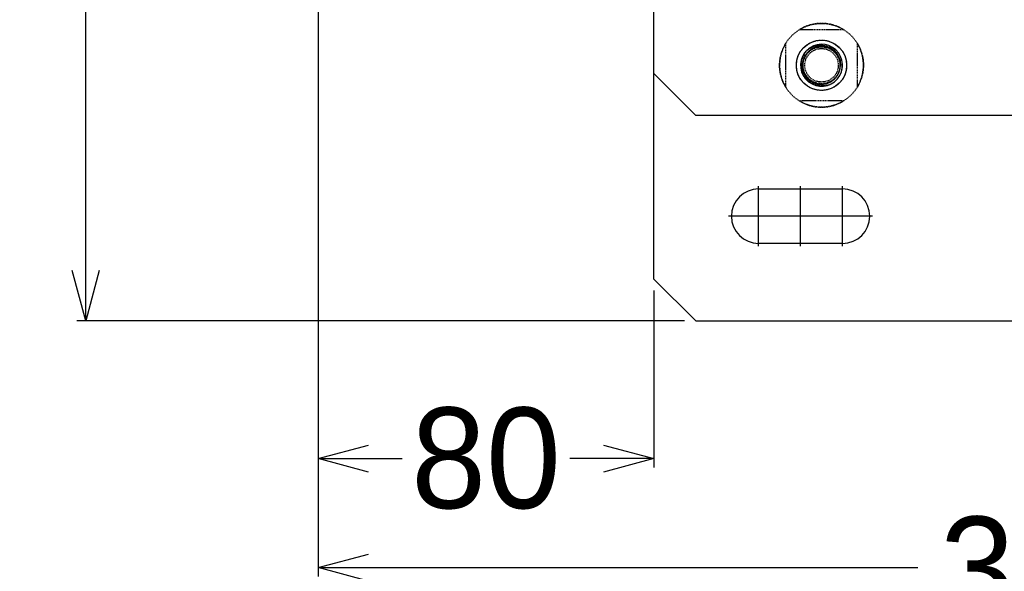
# Model space of a CAD drawing. Header units: millimetres. Extents: x -24622 to 2314, y -1603 to 2287.
# Tile 165 of 236: x -140 to 95, y 1251 to 1382. Entities that reach past the tile are written whole.
import ezdxf
from ezdxf.lldxf.tags import DXFTag

# ---------------------------------------------------------------- set-up
doc = ezdxf.new("R2010")
doc.units = ezdxf.units.MM
doc.linetypes.add('HIDDEN', pattern=[0.2, 0.1, -0.1])
doc.layers.add('02___PRT_ALL_AXES', color=7, linetype='Continuous')
doc.layers.add('DEFAULT_2', color=8, linetype='HIDDEN')
tags = doc.linetypes.add('CENTER', pattern=[2, 1.25, -0.25, 0.25, -0.25]).pattern_tags.tags
tags[10:11] = [DXFTag(74, 4), DXFTag(75, 0), DXFTag(340, '0'), DXFTag(46, 1.0), DXFTag(50, 0.0), DXFTag(44, 0.0), DXFTag(45, 0.0)]
tags[8:9] = [DXFTag(74, 4), DXFTag(75, 0), DXFTag(340, '0'), DXFTag(46, 1.0), DXFTag(50, 0.0), DXFTag(44, 0.0), DXFTag(45, 0.0)]
tags[6:7] = [DXFTag(74, 4), DXFTag(75, 0), DXFTag(340, '0'), DXFTag(46, 1.0), DXFTag(50, 0.0), DXFTag(44, 0.0), DXFTag(45, 0.0)]
tags[4:5] = [DXFTag(74, 4), DXFTag(75, 0), DXFTag(340, '0'), DXFTag(46, 1.0), DXFTag(50, 0.0), DXFTag(44, 0.0), DXFTag(45, 0.0)]
doc.dimstyles.new('副本 22', dxfattribs={"dimtxt": 24, "dimasz": 12, "dimexe": 2.1, "dimexo": 2.7, "dimgap": 2, "dimtad": 0, "dimtxsty": 'Standard', "dimblk": 'OPEN30', "dimcen": 0, "dimclrd": 5, "dimclre": 3, "dimclrt": 256, "dimadec": 0, "dimazin": 2, "dimtm": 1e-09, "dimtfac": 0.6, "dimtofl": 0, "dimtmove": 0, "dimatfit": 3, "dimldrblk": 'OPEN30', "dimfxl": 0, "dimtolj": 1, "dimarcsym": 0})

# ---------------------------------------------------------------- blocks, each defined once
blk = doc.blocks.new('_Open30')
at = {"color": 0, "linetype": 'ByBlock', "lineweight": -2}
for p, q in [((-1, 0.268), (0, 0)), ((0, 0), (-1, -0.268)), ((0, 0), (-1, 0))]:
    blk.add_line(p, q, dxfattribs=at)
blk = doc.blocks.new('*D129')
at = {"color": 3, "linetype": 'ByBlock', "lineweight": -2}
for p, q in [((-68.98, 1416.72), (-68.98, 1275.49)), ((11.02, 1317.72), (11.02, 1275.49))]:
    blk.add_line(p, q, dxfattribs=at)
at = {"color": 5, "linetype": 'ByBlock', "lineweight": -2}
for p, q in [((-56.98, 1277.59), (-48.98, 1277.59)), ((-0.98, 1277.59), (-8.98, 1277.59))]:
    blk.add_line(p, q, dxfattribs=at)
at = {"layer": 'Defpoints', "color": 0, "linetype": 'ByBlock'}
for p in [(-68.98, 1419.42), (11.02, 1320.42), (11.02, 1277.59)]:
    blk.add_point(p, dxfattribs=at)
at = {"color": 5, "linetype": 'ByBlock', "lineweight": -2, "xscale": 12, "yscale": 12, "zscale": 12, "rotation": 180}
blk.add_blockref('_Open30', (-68.98, 1277.59), dxfattribs=at)
at = {"color": 5, "linetype": 'ByBlock', "lineweight": -2, "xscale": 12, "yscale": 12, "zscale": 12}
blk.add_blockref('_Open30', (11.02, 1277.59), dxfattribs=at)
at = {"linetype": 'ByBlock', "insert": (-28.98, 1277.59), "char_height": 24, "attachment_point": 5}
blk.add_mtext('\\A1;80', dxfattribs=at)
blk = doc.blocks.new('*D130')
at = {"color": 3, "linetype": 'ByBlock', "lineweight": -2}
for p, q in [((-68.98, 1416.72), (-68.98, 1249.47)), ((281.02, 1416.72), (281.02, 1249.47))]:
    blk.add_line(p, q, dxfattribs=at)
at = {"color": 5, "linetype": 'ByBlock', "lineweight": -2}
for p, q in [((-56.98, 1251.57), (74.02, 1251.57)), ((269.02, 1251.57), (138.02, 1251.57))]:
    blk.add_line(p, q, dxfattribs=at)
at = {"layer": 'Defpoints', "color": 0, "linetype": 'ByBlock'}
for p in [(-68.98, 1419.42), (281.02, 1419.42), (281.02, 1251.57)]:
    blk.add_point(p, dxfattribs=at)
at = {"color": 5, "linetype": 'ByBlock', "lineweight": -2, "xscale": 12, "yscale": 12, "zscale": 12, "rotation": 180}
blk.add_blockref('_Open30', (-68.98, 1251.57), dxfattribs=at)
at = {"color": 5, "linetype": 'ByBlock', "lineweight": -2, "xscale": 12, "yscale": 12, "zscale": 12}
blk.add_blockref('_Open30', (281.02, 1251.57), dxfattribs=at)
at = {"linetype": 'ByBlock', "insert": (106.02, 1251.57), "char_height": 24, "attachment_point": 5}
blk.add_mtext('\\A1;350', dxfattribs=at)
blk = doc.blocks.new('*D131')
at = {"color": 5, "linetype": 'ByBlock', "lineweight": -2}
for p, q in [((-124.45, 1434.42), (-124.45, 1446.42)), ((-124.45, 1322.42), (-124.45, 1422.42))]:
    blk.add_line(p, q, dxfattribs=at)
at = {"color": 3, "linetype": 'ByBlock', "lineweight": -2}
for p, q in [((-71.68, 1434.42), (-126.55, 1434.42)), ((18.32, 1310.42), (-126.55, 1310.42))]:
    blk.add_line(p, q, dxfattribs=at)
at = {"layer": 'Defpoints', "color": 0, "linetype": 'ByBlock'}
for p in [(-124.45, 1434.42), (-68.98, 1434.42), (21.02, 1310.42)]:
    blk.add_point(p, dxfattribs=at)
at = {"color": 5, "linetype": 'ByBlock', "lineweight": -2, "xscale": 12, "yscale": 12, "zscale": 12}
for p, rotation in [((-124.45, 1434.42), 90), ((-124.45, 1310.42), 270)]:
    blk.add_blockref('_Open30', p, dxfattribs=dict(at, rotation=rotation))
at = {"linetype": 'ByBlock', "insert": (-124.45, 1508.42), "char_height": 24, "attachment_point": 5, "rotation": 90}
blk.add_mtext('\\A1;124%%P15', dxfattribs=at)

msp = doc.modelspace()

# ---------------------------------------------------------------- linework, layer by layer
at = {"color": 7, "linetype": 'Continuous'}
for p, q in [((11.024, 1320.415), (11.024, 1408.415)), ((56.024, 1371.415), (55.524, 1371.415)), ((21.024, 1359.415), (11.024, 1369.415)), ((203.024, 1359.415), (21.024, 1359.415)), ((36.024, 1341.915), (56.024, 1341.915)), ((56.024, 1328.915), (36.024, 1328.915)), ((21.024, 1310.415), (11.024, 1320.415)), ((21.024, 1310.415), (701.024, 1310.415))]:
    msp.add_line(p, q, dxfattribs=at)
at = {"color": 1, "linetype": 'CENTER', "ltscale": 6.604}
for p, q in [((36.024, 1328.265), (36.024, 1342.565)), ((56.024, 1328.265), (56.024, 1342.565)), ((43.174, 1335.415), (28.874, 1335.415)), ((63.174, 1335.415), (48.874, 1335.415))]:
    msp.add_line(p, q, dxfattribs=at)
at = {"color": 1, "linetype": 'CENTER', "ltscale": 1.45288}
for p, q in [((46.024, 1328.265), (46.024, 1342.565)), ((63.174, 1335.415), (28.874, 1335.415))]:
    msp.add_line(p, q, dxfattribs=at)
at = {"color": 7, "linetype": 'Continuous'}
for centre, radius, start, end in [((51.024, 1371.415), 5, 144, 135), ((50.883, 1371.273), 4.974, 138.09271, 141.71857), ((36.024, 1335.415), 6.5, 90, 270), ((56.024, 1335.415), 6.5, 270, 90)]:
    msp.add_arc(centre, radius, start, end, dxfattribs=at)
at = {"color": 7, "linetype": 'Continuous', "start_tangent": (0.6679012, 0.7442499), "end_tangent": (-0.0441666, -0.9990242)}
msp.add_spline([(47.181, 1374.595), (48.296, 1375.521), (49.631, 1376.082), (51.072, 1376.226), (52.491, 1375.933), (53.755, 1375.227), (54.743, 1374.168), (55.355, 1372.855), (55.524, 1371.415)], degree=3, dxfattribs=at)
at = {"layer": '02___PRT_ALL_AXES', "color": 8, "linetype": 'HIDDEN'}
for radius in [10, 4]:
    msp.add_circle((51.024, 1371.415), radius, dxfattribs=at)
at = {"layer": '02___PRT_ALL_AXES', "color": 7, "linetype": 'Continuous'}
msp.add_circle((51.024, 1371.415), 6, dxfattribs=at)
at = {"layer": 'DEFAULT_2', "color": 8, "linetype": 'HIDDEN'}
for p, q in [((45.756, 1379.915), (56.292, 1379.915)), ((42.524, 1366.148), (42.524, 1376.683)), ((59.524, 1376.683), (59.524, 1366.148)), ((46.694, 1373.915), (47.213, 1373.615)), ((51.024, 1367.015), (51.024, 1366.415)), ((56.292, 1362.915), (45.756, 1362.915))]:
    msp.add_line(p, q, dxfattribs=at)
for radius in [6, 4.4]:
    msp.add_circle((51.024, 1371.415), radius, dxfattribs=at)
for centre, radius, start, end in [((51.024, 1371.415), 10, 58.21167, 121.78833), ((51.024, 1371.415), 10, 148.21167, 211.78833), ((51.024, 1371.415), 10, 328.21167, 31.78833), ((51.024, 1371.415), 5, 135, 144), ((51.026, 1371.655), 4.783, 176.75237, 189.61674), ((50.957, 1371.184), 4.464, 152.2398, 163.24517), ((50.916, 1371.205), 4.418, 150.27763, 152.22941), ((50.875, 1371.229), 4.371, 146.89919, 150.28061), ((50.995, 1371.42), 5.029, 344.57204, 359.171), ((51.08, 1371.415), 4.944, 359.19967, 359.99977), ((51.125, 1371.198), 4.635, 193.56782, 207.89708), ((51.143, 1371.21), 4.657, 207.91491, 213.14068), ((50.992, 1371.393), 4.961, 216.00219, 218.51026), ((51.25, 1371.495), 4.986, 287.14927, 287.83027), ((51.255, 1371.479), 4.97, 287.82858, 291.2639), ((51.024, 1371.415), 10, 238.21167, 301.78833)]:
    msp.add_arc(centre, radius, start, end, dxfattribs=at)
for points, start_tangent, end_tangent in [([(48.085, 1375.461), (46.792, 1373.888), (46.251, 1371.926)], (-0.7800637, -0.6257002), (-0.0567941, -0.9983859)), ([(55.524, 1371.415), (55.333, 1370.119), (54.777, 1368.932), (53.902, 1367.957), (52.784, 1367.274), (51.516, 1366.942), (50.206, 1366.99), (48.966, 1367.413), (47.901, 1368.176), (47.1, 1369.213), (46.632, 1370.437), (46.536, 1371.744), (46.821, 1373.023), (47.462, 1374.166), (48.405, 1375.075), (49.571, 1375.674), (50.86, 1375.912), (52.162, 1375.769), (53.368, 1375.257), (54.375, 1374.418), (55.098, 1373.325), (55.476, 1372.071), (55.476, 1370.76), (55.098, 1369.505), (54.375, 1368.413), (53.368, 1367.574), (52.162, 1367.062), (50.86, 1366.918), (49.571, 1367.156), (48.405, 1367.756), (47.462, 1368.665), (46.821, 1369.808), (46.536, 1371.087), (46.632, 1372.394), (47.1, 1373.618), (47.901, 1374.655), (48.966, 1375.417), (50.206, 1375.841), (51.516, 1375.888), (52.784, 1375.557), (53.902, 1374.874), (54.777, 1373.898), (55.333, 1372.712), (55.524, 1371.415), (55.333, 1370.119), (54.777, 1368.932), (53.902, 1367.957), (52.784, 1367.274), (51.516, 1366.942), (50.206, 1366.99), (48.966, 1367.413), (47.901, 1368.176), (47.1, 1369.213), (46.632, 1370.437), (46.536, 1371.744), (46.821, 1373.023), (47.462, 1374.166), (48.405, 1375.075), (49.571, 1375.674), (50.86, 1375.912), (52.162, 1375.769), (53.368, 1375.257), (54.375, 1374.418), (55.098, 1373.325), (55.476, 1372.071), (55.476, 1370.76), (55.098, 1369.505), (54.375, 1368.413), (53.368, 1367.574), (52.162, 1367.062), (50.86, 1366.918), (49.571, 1367.156), (48.405, 1367.756), (47.462, 1368.665), (46.821, 1369.808), (46.536, 1371.087), (46.632, 1372.394), (47.1, 1373.618), (47.901, 1374.655), (48.966, 1375.417), (50.206, 1375.841), (51.516, 1375.888), (52.784, 1375.557), (53.902, 1374.874), (54.777, 1373.898), (55.333, 1372.712), (55.524, 1371.415)], (0, -1), (0, -1)), ([(55.524, 1371.415), (55.333, 1370.119), (54.777, 1368.932), (53.902, 1367.957), (52.784, 1367.274), (51.516, 1366.942), (50.206, 1366.99), (48.966, 1367.413), (47.901, 1368.176), (47.1, 1369.213), (46.632, 1370.437), (46.536, 1371.744), (46.821, 1373.023), (47.462, 1374.166), (48.405, 1375.075), (49.571, 1375.674), (50.86, 1375.912), (52.162, 1375.769), (53.368, 1375.257), (54.375, 1374.418), (55.098, 1373.325), (55.476, 1372.071), (55.476, 1370.76), (55.098, 1369.505), (54.375, 1368.413), (53.368, 1367.574), (52.162, 1367.062), (50.86, 1366.918), (49.571, 1367.156), (48.405, 1367.756), (47.462, 1368.665), (46.821, 1369.808), (46.536, 1371.087), (46.632, 1372.394), (47.1, 1373.618), (47.901, 1374.655), (48.966, 1375.417), (50.206, 1375.841), (51.516, 1375.888), (52.784, 1375.557), (53.902, 1374.874), (54.777, 1373.898), (55.333, 1372.712), (55.524, 1371.415), (55.333, 1370.119), (54.777, 1368.932), (53.902, 1367.957), (52.784, 1367.274), (51.516, 1366.942), (50.206, 1366.99), (48.966, 1367.413), (47.901, 1368.176), (47.1, 1369.213), (46.632, 1370.437), (46.536, 1371.744), (46.821, 1373.023), (47.462, 1374.166), (48.405, 1375.075), (49.571, 1375.674), (50.86, 1375.912), (52.162, 1375.769), (53.368, 1375.257), (54.375, 1374.418), (55.098, 1373.325), (55.476, 1372.071), (55.476, 1370.76), (55.098, 1369.505), (54.375, 1368.413), (53.368, 1367.574), (52.162, 1367.062), (50.86, 1366.918), (49.571, 1367.156), (48.405, 1367.756), (47.462, 1368.665), (46.821, 1369.808), (46.536, 1371.087), (46.632, 1372.394), (47.1, 1373.618), (47.901, 1374.655), (48.966, 1375.417), (50.206, 1375.841), (51.516, 1375.888), (52.784, 1375.557), (53.902, 1374.874), (54.777, 1373.898), (55.333, 1372.712), (55.524, 1371.415)], (0, -1), (0, -1)), ([(55.524, 1371.415), (55.333, 1370.119), (54.777, 1368.932), (53.902, 1367.957), (52.784, 1367.274), (51.516, 1366.942), (50.206, 1366.99), (48.966, 1367.413), (47.901, 1368.176), (47.1, 1369.213), (46.632, 1370.437), (46.536, 1371.744), (46.821, 1373.023), (47.462, 1374.166), (48.405, 1375.075), (49.571, 1375.674), (50.86, 1375.912), (52.162, 1375.769), (53.368, 1375.257), (54.375, 1374.418), (55.098, 1373.325), (55.476, 1372.071), (55.476, 1370.76), (55.098, 1369.505), (54.375, 1368.413), (53.368, 1367.574), (52.162, 1367.062), (50.86, 1366.918), (49.571, 1367.156), (48.405, 1367.756), (47.462, 1368.665), (46.821, 1369.808), (46.536, 1371.087), (46.632, 1372.394), (47.1, 1373.618), (47.901, 1374.655), (48.966, 1375.417), (50.206, 1375.841), (51.516, 1375.888), (52.784, 1375.557), (53.902, 1374.874), (54.777, 1373.898), (55.333, 1372.712), (55.524, 1371.415), (55.333, 1370.119), (54.777, 1368.932), (53.902, 1367.957), (52.784, 1367.274), (51.516, 1366.942), (50.206, 1366.99), (48.966, 1367.413), (47.901, 1368.176), (47.1, 1369.213), (46.632, 1370.437), (46.536, 1371.744), (46.821, 1373.023), (47.462, 1374.166), (48.405, 1375.075), (49.571, 1375.674), (50.86, 1375.912), (52.162, 1375.769), (53.368, 1375.257), (54.375, 1374.418), (55.098, 1373.325), (55.476, 1372.071), (55.476, 1370.76), (55.098, 1369.505), (54.375, 1368.413), (53.368, 1367.574), (52.162, 1367.062), (50.86, 1366.918), (49.571, 1367.156), (48.405, 1367.756), (47.462, 1368.665), (46.821, 1369.808), (46.536, 1371.087), (46.632, 1372.394), (47.1, 1373.618), (47.901, 1374.655), (48.966, 1375.417), (50.206, 1375.841), (51.516, 1375.888), (52.784, 1375.557), (53.902, 1374.874), (54.777, 1373.898), (55.333, 1372.712), (55.524, 1371.415)], (0, -1), (0, -1)), ([(55.524, 1371.415), (55.333, 1370.119), (54.777, 1368.932), (53.902, 1367.957), (52.784, 1367.274), (51.516, 1366.942), (50.206, 1366.99), (48.966, 1367.413), (47.901, 1368.176), (47.1, 1369.213), (46.632, 1370.437), (46.536, 1371.744), (46.821, 1373.023), (47.462, 1374.166), (48.405, 1375.075), (49.571, 1375.674), (50.86, 1375.912), (52.162, 1375.769), (53.368, 1375.257), (54.375, 1374.418), (55.098, 1373.325), (55.476, 1372.071), (55.476, 1370.76), (55.098, 1369.505), (54.375, 1368.413), (53.368, 1367.574), (52.162, 1367.062), (50.86, 1366.918), (49.571, 1367.156), (48.405, 1367.756), (47.462, 1368.665), (46.821, 1369.808), (46.536, 1371.087), (46.632, 1372.394), (47.1, 1373.618), (47.901, 1374.655), (48.966, 1375.417), (50.206, 1375.841), (51.516, 1375.888), (52.784, 1375.557), (53.902, 1374.874), (54.777, 1373.898), (55.333, 1372.712), (55.524, 1371.415), (55.333, 1370.119), (54.777, 1368.932), (53.902, 1367.957), (52.784, 1367.274), (51.516, 1366.942), (50.206, 1366.99), (48.966, 1367.413), (47.901, 1368.176), (47.1, 1369.213), (46.632, 1370.437), (46.536, 1371.744), (46.821, 1373.023), (47.462, 1374.166), (48.405, 1375.075), (49.571, 1375.674), (50.86, 1375.912), (52.162, 1375.769), (53.368, 1375.257), (54.375, 1374.418), (55.098, 1373.325), (55.476, 1372.071), (55.476, 1370.76), (55.098, 1369.505), (54.375, 1368.413), (53.368, 1367.574), (52.162, 1367.062), (50.86, 1366.918), (49.571, 1367.156), (48.405, 1367.756), (47.462, 1368.665), (46.821, 1369.808), (46.536, 1371.087), (46.632, 1372.394), (47.1, 1373.618), (47.901, 1374.655), (48.966, 1375.417), (50.206, 1375.841), (51.516, 1375.888), (52.784, 1375.557), (53.902, 1374.874), (54.777, 1373.898), (55.333, 1372.712), (55.524, 1371.415)], (0, -1), (0, -1)), ([(55.524, 1371.415), (55.333, 1370.119), (54.777, 1368.932), (53.902, 1367.957), (52.784, 1367.274), (51.516, 1366.942), (50.206, 1366.99), (48.966, 1367.413), (47.901, 1368.176), (47.1, 1369.213), (46.632, 1370.437), (46.536, 1371.744), (46.821, 1373.023), (47.462, 1374.166), (48.405, 1375.075), (49.571, 1375.674), (50.86, 1375.912), (52.162, 1375.769), (53.368, 1375.257), (54.375, 1374.418), (55.098, 1373.325), (55.476, 1372.071), (55.476, 1370.76), (55.098, 1369.505), (54.375, 1368.413), (53.368, 1367.574), (52.162, 1367.062), (50.86, 1366.918), (49.571, 1367.156), (48.405, 1367.756), (47.462, 1368.665), (46.821, 1369.808), (46.536, 1371.087), (46.632, 1372.394), (47.1, 1373.618), (47.901, 1374.655), (48.966, 1375.417), (50.206, 1375.841), (51.516, 1375.888), (52.784, 1375.557), (53.902, 1374.874), (54.777, 1373.898), (55.333, 1372.712), (55.524, 1371.415), (55.333, 1370.119), (54.777, 1368.932), (53.902, 1367.957), (52.784, 1367.274), (51.516, 1366.942), (50.206, 1366.99), (48.966, 1367.413), (47.901, 1368.176), (47.1, 1369.213), (46.632, 1370.437), (46.536, 1371.744), (46.821, 1373.023), (47.462, 1374.166), (48.405, 1375.075), (49.571, 1375.674), (50.86, 1375.912), (52.162, 1375.769), (53.368, 1375.257), (54.375, 1374.418), (55.098, 1373.325), (55.476, 1372.071), (55.476, 1370.76), (55.098, 1369.505), (54.375, 1368.413), (53.368, 1367.574), (52.162, 1367.062), (50.86, 1366.918), (49.571, 1367.156), (48.405, 1367.756), (47.462, 1368.665), (46.821, 1369.808), (46.536, 1371.087), (46.632, 1372.394), (47.1, 1373.618), (47.901, 1374.655), (48.966, 1375.417), (50.206, 1375.841), (51.516, 1375.888), (52.784, 1375.557), (53.902, 1374.874), (54.777, 1373.898), (55.333, 1372.712), (55.524, 1371.415)], (0, -1), (0, -1)), ([(55.524, 1371.415), (55.333, 1370.119), (54.777, 1368.932), (53.902, 1367.957), (52.784, 1367.274), (51.516, 1366.942), (50.206, 1366.99), (48.966, 1367.413), (47.901, 1368.176), (47.1, 1369.213), (46.632, 1370.437), (46.536, 1371.744), (46.821, 1373.023), (47.462, 1374.166), (48.405, 1375.075), (49.571, 1375.674), (50.86, 1375.912), (52.162, 1375.769), (53.368, 1375.257), (54.375, 1374.418), (55.098, 1373.325), (55.476, 1372.071), (55.476, 1370.76), (55.098, 1369.505), (54.375, 1368.413), (53.368, 1367.574), (52.162, 1367.062), (50.86, 1366.918), (49.571, 1367.156), (48.405, 1367.756), (47.462, 1368.665), (46.821, 1369.808), (46.536, 1371.087), (46.632, 1372.394), (47.1, 1373.618), (47.901, 1374.655), (48.966, 1375.417), (50.206, 1375.841), (51.516, 1375.888), (52.784, 1375.557), (53.902, 1374.874), (54.777, 1373.898), (55.333, 1372.712), (55.524, 1371.415), (55.333, 1370.119), (54.777, 1368.932), (53.902, 1367.957), (52.784, 1367.274), (51.516, 1366.942), (50.206, 1366.99), (48.966, 1367.413), (47.901, 1368.176), (47.1, 1369.213), (46.632, 1370.437), (46.536, 1371.744), (46.821, 1373.023), (47.462, 1374.166), (48.405, 1375.075), (49.571, 1375.674), (50.86, 1375.912), (52.162, 1375.769), (53.368, 1375.257), (54.375, 1374.418), (55.098, 1373.325), (55.476, 1372.071), (55.476, 1370.76), (55.098, 1369.505), (54.375, 1368.413), (53.368, 1367.574), (52.162, 1367.062), (50.86, 1366.918), (49.571, 1367.156), (48.405, 1367.756), (47.462, 1368.665), (46.821, 1369.808), (46.536, 1371.087), (46.632, 1372.394), (47.1, 1373.618), (47.901, 1374.655), (48.966, 1375.417), (50.206, 1375.841), (51.516, 1375.888), (52.784, 1375.557), (53.902, 1374.874), (54.777, 1373.898), (55.333, 1372.712), (55.524, 1371.415)], (0, -1), (0, -1)), ([(55.524, 1371.415), (55.333, 1370.119), (54.777, 1368.932), (53.902, 1367.957), (52.784, 1367.274), (51.516, 1366.942), (50.206, 1366.99), (48.966, 1367.413), (47.901, 1368.176), (47.1, 1369.213), (46.632, 1370.437), (46.536, 1371.744), (46.821, 1373.023), (47.462, 1374.166), (48.405, 1375.075), (49.571, 1375.674), (50.86, 1375.912), (52.162, 1375.769), (53.368, 1375.257), (54.375, 1374.418), (55.098, 1373.325), (55.476, 1372.071), (55.476, 1370.76), (55.098, 1369.505), (54.375, 1368.413), (53.368, 1367.574), (52.162, 1367.062), (50.86, 1366.918), (49.571, 1367.156), (48.405, 1367.756), (47.462, 1368.665), (46.821, 1369.808), (46.536, 1371.087), (46.632, 1372.394), (47.1, 1373.618), (47.901, 1374.655), (48.966, 1375.417), (50.206, 1375.841), (51.516, 1375.888), (52.784, 1375.557), (53.902, 1374.874), (54.777, 1373.898), (55.333, 1372.712), (55.524, 1371.415), (55.333, 1370.119), (54.777, 1368.932), (53.902, 1367.957), (52.784, 1367.274), (51.516, 1366.942), (50.206, 1366.99), (48.966, 1367.413), (47.901, 1368.176), (47.1, 1369.213), (46.632, 1370.437), (46.536, 1371.744), (46.821, 1373.023), (47.462, 1374.166), (48.405, 1375.075), (49.571, 1375.674), (50.86, 1375.912), (52.162, 1375.769), (53.368, 1375.257), (54.375, 1374.418), (55.098, 1373.325), (55.476, 1372.071), (55.476, 1370.76), (55.098, 1369.505), (54.375, 1368.413), (53.368, 1367.574), (52.162, 1367.062), (50.86, 1366.918), (49.571, 1367.156), (48.405, 1367.756), (47.462, 1368.665), (46.821, 1369.808), (46.536, 1371.087), (46.632, 1372.394), (47.1, 1373.618), (47.901, 1374.655), (48.966, 1375.417), (50.206, 1375.841), (51.516, 1375.888), (52.784, 1375.557), (53.902, 1374.874), (54.777, 1373.898), (55.333, 1372.712), (55.524, 1371.415)], (0, -1), (0, -1)), ([(55.524, 1371.415), (55.333, 1370.119), (54.777, 1368.932), (53.902, 1367.957), (52.784, 1367.274), (51.516, 1366.942), (50.206, 1366.99), (48.966, 1367.413), (47.901, 1368.176), (47.1, 1369.213), (46.632, 1370.437), (46.536, 1371.744), (46.821, 1373.023), (47.462, 1374.166), (48.405, 1375.075), (49.571, 1375.674), (50.86, 1375.912), (52.162, 1375.769), (53.368, 1375.257), (54.375, 1374.418), (55.098, 1373.325), (55.476, 1372.071), (55.476, 1370.76), (55.098, 1369.505), (54.375, 1368.413), (53.368, 1367.574), (52.162, 1367.062), (50.86, 1366.918), (49.571, 1367.156), (48.405, 1367.756), (47.462, 1368.665), (46.821, 1369.808), (46.536, 1371.087), (46.632, 1372.394), (47.1, 1373.618), (47.901, 1374.655), (48.966, 1375.417), (50.206, 1375.841), (51.516, 1375.888), (52.784, 1375.557), (53.902, 1374.874), (54.777, 1373.898), (55.333, 1372.712), (55.524, 1371.415), (55.333, 1370.119), (54.777, 1368.932), (53.902, 1367.957), (52.784, 1367.274), (51.516, 1366.942), (50.206, 1366.99), (48.966, 1367.413), (47.901, 1368.176), (47.1, 1369.213), (46.632, 1370.437), (46.536, 1371.744), (46.821, 1373.023), (47.462, 1374.166), (48.405, 1375.075), (49.571, 1375.674), (50.86, 1375.912), (52.162, 1375.769), (53.368, 1375.257), (54.375, 1374.418), (55.098, 1373.325), (55.476, 1372.071), (55.476, 1370.76), (55.098, 1369.505), (54.375, 1368.413), (53.368, 1367.574), (52.162, 1367.062), (50.86, 1366.918), (49.571, 1367.156), (48.405, 1367.756), (47.462, 1368.665), (46.821, 1369.808), (46.536, 1371.087), (46.632, 1372.394), (47.1, 1373.618), (47.901, 1374.655), (48.966, 1375.417), (50.206, 1375.841), (51.516, 1375.888), (52.784, 1375.557), (53.902, 1374.874), (54.777, 1373.898), (55.333, 1372.712), (55.524, 1371.415)], (0, -1), (0, -1)), ([(55.524, 1371.415), (55.333, 1370.119), (54.777, 1368.932), (53.902, 1367.957), (52.784, 1367.274), (51.516, 1366.942), (50.206, 1366.99), (48.966, 1367.413), (47.901, 1368.176), (47.1, 1369.213), (46.632, 1370.437), (46.536, 1371.744), (46.821, 1373.023), (47.462, 1374.166), (48.405, 1375.075), (49.571, 1375.674), (50.86, 1375.912), (52.162, 1375.769), (53.368, 1375.257), (54.375, 1374.418), (55.098, 1373.325), (55.476, 1372.071), (55.476, 1370.76), (55.098, 1369.505), (54.375, 1368.413), (53.368, 1367.574), (52.162, 1367.062), (50.86, 1366.918), (49.571, 1367.156), (48.405, 1367.756), (47.462, 1368.665), (46.821, 1369.808), (46.536, 1371.087), (46.632, 1372.394), (47.1, 1373.618), (47.901, 1374.655), (48.966, 1375.417), (50.206, 1375.841), (51.516, 1375.888), (52.784, 1375.557), (53.902, 1374.874), (54.777, 1373.898), (55.333, 1372.712), (55.524, 1371.415), (55.333, 1370.119), (54.777, 1368.932), (53.902, 1367.957), (52.784, 1367.274), (51.516, 1366.942), (50.206, 1366.99), (48.966, 1367.413), (47.901, 1368.176), (47.1, 1369.213), (46.632, 1370.437), (46.536, 1371.744), (46.821, 1373.023), (47.462, 1374.166), (48.405, 1375.075), (49.571, 1375.674), (50.86, 1375.912), (52.162, 1375.769), (53.368, 1375.257), (54.375, 1374.418), (55.098, 1373.325), (55.476, 1372.071), (55.476, 1370.76), (55.098, 1369.505), (54.375, 1368.413), (53.368, 1367.574), (52.162, 1367.062), (50.86, 1366.918), (49.571, 1367.156), (48.405, 1367.756), (47.462, 1368.665), (46.821, 1369.808), (46.536, 1371.087), (46.632, 1372.394), (47.1, 1373.618), (47.901, 1374.655), (48.966, 1375.417), (50.206, 1375.841), (51.516, 1375.888), (52.784, 1375.557), (53.902, 1374.874), (54.777, 1373.898), (55.333, 1372.712), (55.524, 1371.415)], (0, -1), (0, -1)), ([(55.524, 1371.415), (55.333, 1370.119), (54.777, 1368.932), (53.902, 1367.957), (52.784, 1367.274), (51.516, 1366.942), (50.206, 1366.99), (48.966, 1367.413), (47.901, 1368.176), (47.1, 1369.213), (46.632, 1370.437), (46.536, 1371.744), (46.821, 1373.023), (47.462, 1374.166), (48.405, 1375.075), (49.571, 1375.674), (50.86, 1375.912), (52.162, 1375.769), (53.368, 1375.257), (54.375, 1374.418), (55.098, 1373.325), (55.476, 1372.071), (55.476, 1370.76), (55.098, 1369.505), (54.375, 1368.413), (53.368, 1367.574), (52.162, 1367.062), (50.86, 1366.918), (49.571, 1367.156), (48.405, 1367.756), (47.462, 1368.665), (46.821, 1369.808), (46.536, 1371.087), (46.632, 1372.394), (47.1, 1373.618), (47.901, 1374.655), (48.966, 1375.417), (50.206, 1375.841), (51.516, 1375.888), (52.784, 1375.557), (53.902, 1374.874), (54.777, 1373.898), (55.333, 1372.712), (55.524, 1371.415), (55.333, 1370.119), (54.777, 1368.932), (53.902, 1367.957), (52.784, 1367.274), (51.516, 1366.942), (50.206, 1366.99), (48.966, 1367.413), (47.901, 1368.176), (47.1, 1369.213), (46.632, 1370.437), (46.536, 1371.744), (46.821, 1373.023), (47.462, 1374.166), (48.405, 1375.075), (49.571, 1375.674), (50.86, 1375.912), (52.162, 1375.769), (53.368, 1375.257), (54.375, 1374.418), (55.098, 1373.325), (55.476, 1372.071), (55.476, 1370.76), (55.098, 1369.505), (54.375, 1368.413), (53.368, 1367.574), (52.162, 1367.062), (50.86, 1366.918), (49.571, 1367.156), (48.405, 1367.756), (47.462, 1368.665), (46.821, 1369.808), (46.536, 1371.087), (46.632, 1372.394), (47.1, 1373.618), (47.901, 1374.655), (48.966, 1375.417), (50.206, 1375.841), (51.516, 1375.888), (52.784, 1375.557), (53.902, 1374.874), (54.777, 1373.898), (55.333, 1372.712), (55.524, 1371.415)], (0, -1), (0, -1)), ([(55.524, 1371.415), (55.333, 1370.119), (54.777, 1368.932), (53.902, 1367.957), (52.784, 1367.274), (51.516, 1366.942), (50.206, 1366.99), (48.966, 1367.413), (47.901, 1368.176), (47.1, 1369.213), (46.632, 1370.437), (46.536, 1371.744), (46.821, 1373.023), (47.462, 1374.166), (48.405, 1375.075), (49.571, 1375.674), (50.86, 1375.912), (52.162, 1375.769), (53.368, 1375.257), (54.375, 1374.418), (55.098, 1373.325), (55.476, 1372.071), (55.476, 1370.76), (55.098, 1369.505), (54.375, 1368.413), (53.368, 1367.574), (52.162, 1367.062), (50.86, 1366.918), (49.571, 1367.156), (48.405, 1367.756), (47.462, 1368.665), (46.821, 1369.808), (46.536, 1371.087), (46.632, 1372.394), (47.1, 1373.618), (47.901, 1374.655), (48.966, 1375.417), (50.206, 1375.841), (51.516, 1375.888), (52.784, 1375.557), (53.902, 1374.874), (54.777, 1373.898), (55.333, 1372.712), (55.524, 1371.415), (55.333, 1370.119), (54.777, 1368.932), (53.902, 1367.957), (52.784, 1367.274), (51.516, 1366.942), (50.206, 1366.99), (48.966, 1367.413), (47.901, 1368.176), (47.1, 1369.213), (46.632, 1370.437), (46.536, 1371.744), (46.821, 1373.023), (47.462, 1374.166), (48.405, 1375.075), (49.571, 1375.674), (50.86, 1375.912), (52.162, 1375.769), (53.368, 1375.257), (54.375, 1374.418), (55.098, 1373.325), (55.476, 1372.071), (55.476, 1370.76), (55.098, 1369.505), (54.375, 1368.413), (53.368, 1367.574), (52.162, 1367.062), (50.86, 1366.918), (49.571, 1367.156), (48.405, 1367.756), (47.462, 1368.665), (46.821, 1369.808), (46.536, 1371.087), (46.632, 1372.394), (47.1, 1373.618), (47.901, 1374.655), (48.966, 1375.417), (50.206, 1375.841), (51.516, 1375.888), (52.784, 1375.557), (53.902, 1374.874), (54.777, 1373.898), (55.333, 1372.712), (55.524, 1371.415)], (0, -1), (0, -1)), ([(55.524, 1371.415), (55.333, 1370.119), (54.777, 1368.932), (53.902, 1367.957), (52.784, 1367.274), (51.516, 1366.942), (50.206, 1366.99), (48.966, 1367.413), (47.901, 1368.176), (47.1, 1369.213), (46.632, 1370.437), (46.536, 1371.744), (46.821, 1373.023), (47.462, 1374.166), (48.405, 1375.075), (49.571, 1375.674), (50.86, 1375.912), (52.162, 1375.769), (53.368, 1375.257), (54.375, 1374.418), (55.098, 1373.325), (55.476, 1372.071), (55.476, 1370.76), (55.098, 1369.505), (54.375, 1368.413), (53.368, 1367.574), (52.162, 1367.062), (50.86, 1366.918), (49.571, 1367.156), (48.405, 1367.756), (47.462, 1368.665), (46.821, 1369.808), (46.536, 1371.087), (46.632, 1372.394), (47.1, 1373.618), (47.901, 1374.655), (48.966, 1375.417), (50.206, 1375.841), (51.516, 1375.888), (52.784, 1375.557), (53.902, 1374.874), (54.777, 1373.898), (55.333, 1372.712), (55.524, 1371.415), (55.333, 1370.119), (54.777, 1368.932), (53.902, 1367.957), (52.784, 1367.274), (51.516, 1366.942), (50.206, 1366.99), (48.966, 1367.413), (47.901, 1368.176), (47.1, 1369.213), (46.632, 1370.437), (46.536, 1371.744), (46.821, 1373.023), (47.462, 1374.166), (48.405, 1375.075), (49.571, 1375.674), (50.86, 1375.912), (52.162, 1375.769), (53.368, 1375.257), (54.375, 1374.418), (55.098, 1373.325), (55.476, 1372.071), (55.476, 1370.76), (55.098, 1369.505), (54.375, 1368.413), (53.368, 1367.574), (52.162, 1367.062), (50.86, 1366.918), (49.571, 1367.156), (48.405, 1367.756), (47.462, 1368.665), (46.821, 1369.808), (46.536, 1371.087), (46.632, 1372.394), (47.1, 1373.618), (47.901, 1374.655), (48.966, 1375.417), (50.206, 1375.841), (51.516, 1375.888), (52.784, 1375.557), (53.902, 1374.874), (54.777, 1373.898), (55.333, 1372.712), (55.524, 1371.415)], (0, -1), (0, -1)), ([(55.524, 1371.415), (55.333, 1370.119), (54.777, 1368.932), (53.902, 1367.957), (52.784, 1367.274), (51.516, 1366.942), (50.206, 1366.99), (48.966, 1367.413), (47.901, 1368.176), (47.1, 1369.213), (46.632, 1370.437), (46.536, 1371.744), (46.821, 1373.023), (47.462, 1374.166), (48.405, 1375.075), (49.571, 1375.674), (50.86, 1375.912), (52.162, 1375.769), (53.368, 1375.257), (54.375, 1374.418), (55.098, 1373.325), (55.476, 1372.071), (55.476, 1370.76), (55.098, 1369.505), (54.375, 1368.413), (53.368, 1367.574), (52.162, 1367.062), (50.86, 1366.918), (49.571, 1367.156), (48.405, 1367.756), (47.462, 1368.665), (46.821, 1369.808), (46.536, 1371.087), (46.632, 1372.394), (47.1, 1373.618), (47.901, 1374.655), (48.966, 1375.417), (50.206, 1375.841), (51.516, 1375.888), (52.784, 1375.557), (53.902, 1374.874), (54.777, 1373.898), (55.333, 1372.712), (55.524, 1371.415), (55.333, 1370.119), (54.777, 1368.932), (53.902, 1367.957), (52.784, 1367.274), (51.516, 1366.942), (50.206, 1366.99), (48.966, 1367.413), (47.901, 1368.176), (47.1, 1369.213), (46.632, 1370.437), (46.536, 1371.744), (46.821, 1373.023), (47.462, 1374.166), (48.405, 1375.075), (49.571, 1375.674), (50.86, 1375.912), (52.162, 1375.769), (53.368, 1375.257), (54.375, 1374.418), (55.098, 1373.325), (55.476, 1372.071), (55.476, 1370.76), (55.098, 1369.505), (54.375, 1368.413), (53.368, 1367.574), (52.162, 1367.062), (50.86, 1366.918), (49.571, 1367.156), (48.405, 1367.756), (47.462, 1368.665), (46.821, 1369.808), (46.536, 1371.087), (46.632, 1372.394), (47.1, 1373.618), (47.901, 1374.655), (48.966, 1375.417), (50.206, 1375.841), (51.516, 1375.888), (52.784, 1375.557), (53.902, 1374.874), (54.777, 1373.898), (55.333, 1372.712), (55.524, 1371.415)], (0, -1), (0, -1)), ([(55.524, 1371.415), (55.333, 1370.119), (54.777, 1368.932), (53.902, 1367.957), (52.784, 1367.274), (51.516, 1366.942), (50.206, 1366.99), (48.966, 1367.413), (47.901, 1368.176), (47.1, 1369.213), (46.632, 1370.437), (46.536, 1371.744), (46.821, 1373.023), (47.462, 1374.166), (48.405, 1375.075), (49.571, 1375.674), (50.86, 1375.912), (52.162, 1375.769), (53.368, 1375.257), (54.375, 1374.418), (55.098, 1373.325), (55.476, 1372.071), (55.476, 1370.76), (55.098, 1369.505), (54.375, 1368.413), (53.368, 1367.574), (52.162, 1367.062), (50.86, 1366.918), (49.571, 1367.156), (48.405, 1367.756), (47.462, 1368.665), (46.821, 1369.808), (46.536, 1371.087), (46.632, 1372.394), (47.1, 1373.618), (47.901, 1374.655), (48.966, 1375.417), (50.206, 1375.841), (51.516, 1375.888), (52.784, 1375.557), (53.902, 1374.874), (54.777, 1373.898), (55.333, 1372.712), (55.524, 1371.415), (55.333, 1370.119), (54.777, 1368.932), (53.902, 1367.957), (52.784, 1367.274), (51.516, 1366.942), (50.206, 1366.99), (48.966, 1367.413), (47.901, 1368.176), (47.1, 1369.213), (46.632, 1370.437), (46.536, 1371.744), (46.821, 1373.023), (47.462, 1374.166), (48.405, 1375.075), (49.571, 1375.674), (50.86, 1375.912), (52.162, 1375.769), (53.368, 1375.257), (54.375, 1374.418), (55.098, 1373.325), (55.476, 1372.071), (55.476, 1370.76), (55.098, 1369.505), (54.375, 1368.413), (53.368, 1367.574), (52.162, 1367.062), (50.86, 1366.918), (49.571, 1367.156), (48.405, 1367.756), (47.462, 1368.665), (46.821, 1369.808), (46.536, 1371.087), (46.632, 1372.394), (47.1, 1373.618), (47.901, 1374.655), (48.966, 1375.417), (50.206, 1375.841), (51.516, 1375.888), (52.784, 1375.557), (53.902, 1374.874), (54.777, 1373.898), (55.333, 1372.712), (55.524, 1371.415)], (0, -1), (0, -1)), ([(55.524, 1371.415), (55.333, 1370.119), (54.777, 1368.932), (53.902, 1367.957), (52.784, 1367.274), (51.516, 1366.942), (50.206, 1366.99), (48.966, 1367.413), (47.901, 1368.176), (47.1, 1369.213), (46.632, 1370.437), (46.536, 1371.744), (46.821, 1373.023), (47.462, 1374.166), (48.405, 1375.075), (49.571, 1375.674), (50.86, 1375.912), (52.162, 1375.769), (53.368, 1375.257), (54.375, 1374.418), (55.098, 1373.325), (55.476, 1372.071), (55.476, 1370.76), (55.098, 1369.505), (54.375, 1368.413), (53.368, 1367.574), (52.162, 1367.062), (50.86, 1366.918), (49.571, 1367.156), (48.405, 1367.756), (47.462, 1368.665), (46.821, 1369.808), (46.536, 1371.087), (46.632, 1372.394), (47.1, 1373.618), (47.901, 1374.655), (48.966, 1375.417), (50.206, 1375.841), (51.516, 1375.888), (52.784, 1375.557), (53.902, 1374.874), (54.777, 1373.898), (55.333, 1372.712), (55.524, 1371.415), (55.333, 1370.119), (54.777, 1368.932), (53.902, 1367.957), (52.784, 1367.274), (51.516, 1366.942), (50.206, 1366.99), (48.966, 1367.413), (47.901, 1368.176), (47.1, 1369.213), (46.632, 1370.437), (46.536, 1371.744), (46.821, 1373.023), (47.462, 1374.166), (48.405, 1375.075), (49.571, 1375.674), (50.86, 1375.912), (52.162, 1375.769), (53.368, 1375.257), (54.375, 1374.418), (55.098, 1373.325), (55.476, 1372.071), (55.476, 1370.76), (55.098, 1369.505), (54.375, 1368.413), (53.368, 1367.574), (52.162, 1367.062), (50.86, 1366.918), (49.571, 1367.156), (48.405, 1367.756), (47.462, 1368.665), (46.821, 1369.808), (46.536, 1371.087), (46.632, 1372.394), (47.1, 1373.618), (47.901, 1374.655), (48.966, 1375.417), (50.206, 1375.841), (51.516, 1375.888), (52.784, 1375.557), (53.902, 1374.874), (54.777, 1373.898), (55.333, 1372.712), (55.524, 1371.415)], (0, -1), (0, -1)), ([(55.524, 1371.415), (55.333, 1370.119), (54.777, 1368.932), (53.902, 1367.957), (52.784, 1367.274), (51.516, 1366.942), (50.206, 1366.99), (48.966, 1367.413), (47.901, 1368.176), (47.1, 1369.213), (46.632, 1370.437), (46.536, 1371.744), (46.821, 1373.023), (47.462, 1374.166), (48.405, 1375.075), (49.571, 1375.674), (50.86, 1375.912), (52.162, 1375.769), (53.368, 1375.257), (54.375, 1374.418), (55.098, 1373.325), (55.476, 1372.071), (55.476, 1370.76), (55.098, 1369.505), (54.375, 1368.413), (53.368, 1367.574), (52.162, 1367.062), (50.86, 1366.918), (49.571, 1367.156), (48.405, 1367.756), (47.462, 1368.665), (46.821, 1369.808), (46.536, 1371.087), (46.632, 1372.394), (47.1, 1373.618), (47.901, 1374.655), (48.966, 1375.417), (50.206, 1375.841), (51.516, 1375.888), (52.784, 1375.557), (53.902, 1374.874), (54.777, 1373.898), (55.333, 1372.712), (55.524, 1371.415), (55.333, 1370.119), (54.777, 1368.932), (53.902, 1367.957), (52.784, 1367.274), (51.516, 1366.942), (50.206, 1366.99), (48.966, 1367.413), (47.901, 1368.176), (47.1, 1369.213), (46.632, 1370.437), (46.536, 1371.744), (46.821, 1373.023), (47.462, 1374.166), (48.405, 1375.075), (49.571, 1375.674), (50.86, 1375.912), (52.162, 1375.769), (53.368, 1375.257), (54.375, 1374.418), (55.098, 1373.325), (55.476, 1372.071), (55.476, 1370.76), (55.098, 1369.505), (54.375, 1368.413), (53.368, 1367.574), (52.162, 1367.062), (50.86, 1366.918), (49.571, 1367.156), (48.405, 1367.756), (47.462, 1368.665), (46.821, 1369.808), (46.536, 1371.087), (46.632, 1372.394), (47.1, 1373.618), (47.901, 1374.655), (48.966, 1375.417), (50.206, 1375.841), (51.516, 1375.888), (52.784, 1375.557), (53.902, 1374.874), (54.777, 1373.898), (55.333, 1372.712), (55.524, 1371.415)], (0, -1), (0, -1)), ([(55.524, 1371.415), (55.333, 1370.119), (54.777, 1368.932), (53.902, 1367.957), (52.784, 1367.274), (51.516, 1366.942), (50.206, 1366.99), (48.966, 1367.413), (47.901, 1368.176), (47.1, 1369.213), (46.632, 1370.437), (46.536, 1371.744), (46.821, 1373.023), (47.462, 1374.166), (48.405, 1375.075), (49.571, 1375.674), (50.86, 1375.912), (52.162, 1375.769), (53.368, 1375.257), (54.375, 1374.418), (55.098, 1373.325), (55.476, 1372.071), (55.476, 1370.76), (55.098, 1369.505), (54.375, 1368.413), (53.368, 1367.574), (52.162, 1367.062), (50.86, 1366.918), (49.571, 1367.156), (48.405, 1367.756), (47.462, 1368.665), (46.821, 1369.808), (46.536, 1371.087), (46.632, 1372.394), (47.1, 1373.618), (47.901, 1374.655), (48.966, 1375.417), (50.206, 1375.841), (51.516, 1375.888), (52.784, 1375.557), (53.902, 1374.874), (54.777, 1373.898), (55.333, 1372.712), (55.524, 1371.415), (55.333, 1370.119), (54.777, 1368.932), (53.902, 1367.957), (52.784, 1367.274), (51.516, 1366.942), (50.206, 1366.99), (48.966, 1367.413), (47.901, 1368.176), (47.1, 1369.213), (46.632, 1370.437), (46.536, 1371.744), (46.821, 1373.023), (47.462, 1374.166), (48.405, 1375.075), (49.571, 1375.674), (50.86, 1375.912), (52.162, 1375.769), (53.368, 1375.257), (54.375, 1374.418), (55.098, 1373.325), (55.476, 1372.071), (55.476, 1370.76), (55.098, 1369.505), (54.375, 1368.413), (53.368, 1367.574), (52.162, 1367.062), (50.86, 1366.918), (49.571, 1367.156), (48.405, 1367.756), (47.462, 1368.665), (46.821, 1369.808), (46.536, 1371.087), (46.632, 1372.394), (47.1, 1373.618), (47.901, 1374.655), (48.966, 1375.417), (50.206, 1375.841), (51.516, 1375.888), (52.784, 1375.557), (53.902, 1374.874), (54.777, 1373.898), (55.333, 1372.712), (55.524, 1371.415)], (0, -1), (0, -1)), ([(55.524, 1371.415), (55.333, 1370.119), (54.777, 1368.932), (53.902, 1367.957), (52.784, 1367.274), (51.516, 1366.942), (50.206, 1366.99), (48.966, 1367.413), (47.901, 1368.176), (47.1, 1369.213), (46.632, 1370.437), (46.536, 1371.744), (46.821, 1373.023), (47.462, 1374.166), (48.405, 1375.075), (49.571, 1375.674), (50.86, 1375.912), (52.162, 1375.769), (53.368, 1375.257), (54.375, 1374.418), (55.098, 1373.325), (55.476, 1372.071), (55.476, 1370.76), (55.098, 1369.505), (54.375, 1368.413), (53.368, 1367.574), (52.162, 1367.062), (50.86, 1366.918), (49.571, 1367.156), (48.405, 1367.756), (47.462, 1368.665), (46.821, 1369.808), (46.536, 1371.087), (46.632, 1372.394), (47.1, 1373.618), (47.901, 1374.655), (48.966, 1375.417), (50.206, 1375.841), (51.516, 1375.888), (52.784, 1375.557), (53.902, 1374.874), (54.777, 1373.898), (55.333, 1372.712), (55.524, 1371.415), (55.333, 1370.119), (54.777, 1368.932), (53.902, 1367.957), (52.784, 1367.274), (51.516, 1366.942), (50.206, 1366.99), (48.966, 1367.413), (47.901, 1368.176), (47.1, 1369.213), (46.632, 1370.437), (46.536, 1371.744), (46.821, 1373.023), (47.462, 1374.166), (48.405, 1375.075), (49.571, 1375.674), (50.86, 1375.912), (52.162, 1375.769), (53.368, 1375.257), (54.375, 1374.418), (55.098, 1373.325), (55.476, 1372.071), (55.476, 1370.76), (55.098, 1369.505), (54.375, 1368.413), (53.368, 1367.574), (52.162, 1367.062), (50.86, 1366.918), (49.571, 1367.156), (48.405, 1367.756), (47.462, 1368.665), (46.821, 1369.808), (46.536, 1371.087), (46.632, 1372.394), (47.1, 1373.618), (47.901, 1374.655), (48.966, 1375.417), (50.206, 1375.841), (51.516, 1375.888), (52.784, 1375.557), (53.902, 1374.874), (54.777, 1373.898), (55.333, 1372.712), (55.524, 1371.415)], (0, -1), (0, -1)), ([(46.619, 1370.111), (46.494, 1371.295), (46.682, 1372.471)], (-0.2338315, 0.9722771), (0.2880414, 0.957618)), ([(46.31, 1370.856), (46.869, 1369.299), (47.937, 1368.037), (49.384, 1367.236), (51.024, 1367.015)], (0.1676179, -0.985852), (0.9985313, 0.0541777)), ([(52.72, 1366.73), (51.184, 1366.51), (49.657, 1366.781), (48.295, 1367.523), (47.244, 1368.664)], (-0.9555396, -0.2948627), (-0.5466423, 0.8373662))]:
    msp.add_spline(points, degree=3, dxfattribs=dict(at, start_tangent=start_tangent, end_tangent=end_tangent))

# ---------------------------------------------------------------- dimensions: what is measured, and where the dimension line sits
at = {"color": 5, "linetype": 'ByBlock'}
dim = msp.add_linear_dim(base=(-124.448, 1434.415), p1=(21.024, 1310.415), p2=(-68.976, 1434.415), angle=90, text='<>%%P15', dimstyle='副本 22', dxfattribs=at)
dim.commit()
dim.dimension.update_dxf_attribs({"geometry": '*D131', "text_midpoint": (-124.448, 1508.415)})
dim = msp.add_linear_dim(base=(11.024, 1277.59), p1=(-68.976, 1419.415), p2=(11.024, 1320.415), angle=180, dimstyle='副本 22', dxfattribs=at)
dim.commit()
dim.dimension.update_dxf_attribs({"geometry": '*D129', "text_midpoint": (-28.976, 1277.59), "dimtype": 160})
dim = msp.add_linear_dim(base=(281.024, 1251.572), p1=(-68.976, 1419.415), p2=(281.024, 1419.415), angle=180, dimstyle='副本 22', dxfattribs=at)
dim.commit()
dim.dimension.update_dxf_attribs({"geometry": '*D130', "text_midpoint": (106.024, 1251.572)})

doc.saveas('drawing.dxf')
